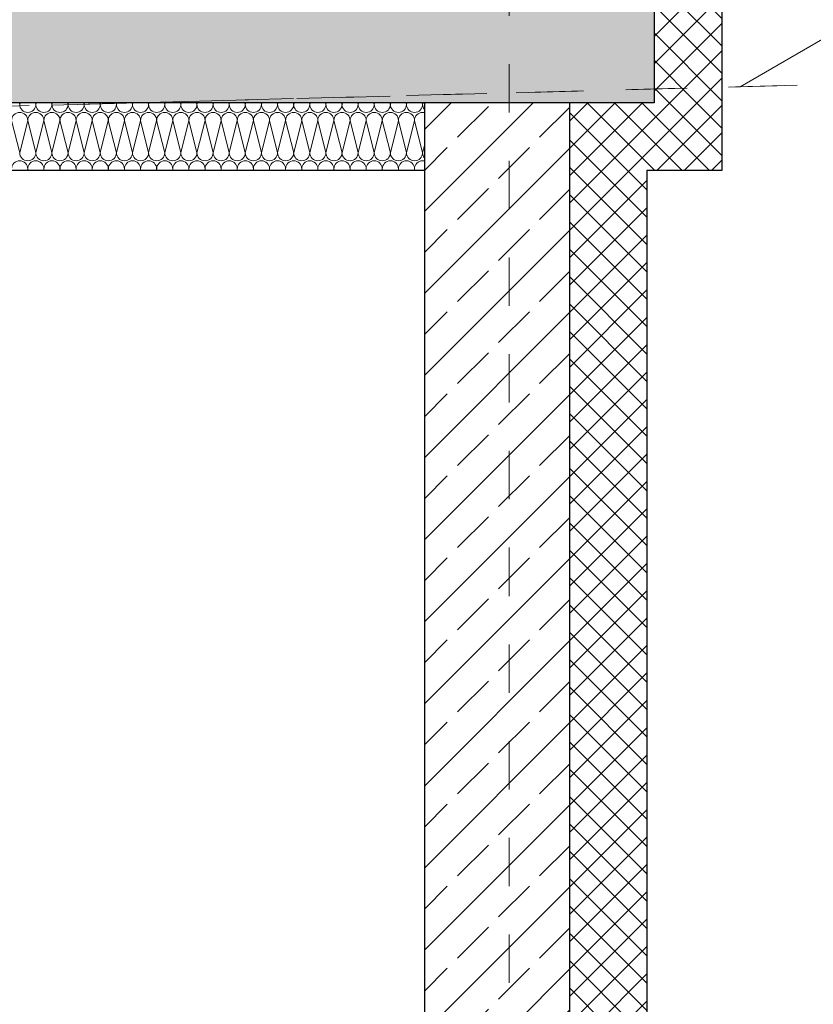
# Model space of a CAD drawing. Header units: metres. Extents: x -20.3 to 39.4, y -22.2 to 2.8.
# Tile 15 of 65: x 22.4 to 24.1, y -12.5 to -10.5. Entities that reach past the tile are written whole.
import ezdxf

# ---------------------------------------------------------------- set-up
doc = ezdxf.new("R2010")
doc.units = ezdxf.units.M
doc.header["$LTSCALE"] = 0.4
doc.header["$MEASUREMENT"] = 0
for name, pattern in [('Raster', [0.2, 0.1, -0.05, 0, -0.05]), ('Strichlinie', [0.2, 0.15, -0.05]), ('Strichlinie_ lang', [0.529167, 0.3175, -0.211667])]:
    doc.linetypes.add(name, pattern=pattern)
doc.layers.get('0').update_dxf_attribs({"color": 8, "lineweight": 9})
doc.layers.get('Defpoints').update_dxf_attribs({"color": 8, "lineweight": 9})
for name, color, linetype in [('Neubau__ GHIW - druckfeste Dämmung u BP', 8, 'Continuous'), ('Neubau__ GHIW - Perimeterdämmung', 8, 'Continuous'), ('Neubau__ GHIW - Perimeterdämmung Wand', 8, 'Continuous'), ('Neubau_A-Decken', 8, 'Continuous'), ('Neubau_A-STB Wände', 8, 'Continuous'), ('Neubau_R-Konstruktionsraster gross', 33, 'Continuous'), ('Neubau_S-Linien _ Schraffuren.2D', 8, 'Continuous'), ('Neubau_T-Bemaßung', 8, 'Continuous')]:
    doc.layers.add(name, color=color, linetype=linetype)
doc.layers.add('S-Linien _ Schraffuren.2D', color=8, linetype='Continuous', lineweight=9)
doc.styles.add('ERSTELLTER_STIL_2', font='arial.ttf')
doc.dimstyles.new('ERSTELLTER_STIL__1', dxfattribs={"dimtxt": 0.0875, "dimasz": 0.059375, "dimexe": 0.18, "dimexo": 0.0625, "dimgap": 0, "dimtad": 1, "dimzin": 0, "dimdsep": 46, "dimtxsty": 'ERSTELLTER_STIL_2', "dimblk": 'ARROWHEAD_6', "dimblk1": 'ARROWHEAD_6', "dimblk2": 'ARROWHEAD_6', "dimcen": 0.09, "dimclrd": 7, "dimclre": 7, "dimclrt": 7, "dimazin": 0, "dimtfac": 1, "dimtdec": 4, "dimtmove": 0, "dimatfit": 3, "dimfxl": 1, "dimtolj": 1, "dimtzin": 0, "dimarcsym": 0})
pattern_1 = [(45, (388.31789, -10.175), (-0.084852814, 0.084852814), []), (45, (388.27546, -10.13257), (-0.084852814, 0.084852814), [0.09, -0.03])]
pattern_2 = [(45, (388.31789, -10.175), (-0.0282842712, 0.0282842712), []), (135, (388.31789, -10.175), (0.0282842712, 0.0282842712), [])]

# ---------------------------------------------------------------- blocks, each defined once
blk = doc.blocks.new('ARROWHEAD_6')
at = {"color": 0, "linetype": 'Continuous', "lineweight": 0}
for p, q in [((-0.5, -0.5), (0.5, 0.5)), ((0, 0), (-1, 0))]:
    blk.add_line(p, q, dxfattribs=at)
blk = doc.blocks.new('*D277')
at = {"layer": 'Defpoints', "color": 0, "linetype": 'Continuous', "transparency": 16777216}
for p in [(21.1401, -10.795), (23.255, -10.795), (23.255, -14.405)]:
    blk.add_point(p, dxfattribs=at)
at = {"layer": 'Neubau_T-Bemaßung', "linetype": 'Continuous', "lineweight": -2, "transparency": 16777216}
for p, q in [((23.1925, -10.795), (20.9601, -10.795)), ((21.1401, -10.8544), (21.1401, -12.4983)), ((21.1401, -14.3456), (21.1401, -12.7087)), ((23.1925, -14.405), (20.9601, -14.405))]:
    blk.add_line(p, q, dxfattribs=at)
at = {"layer": 'Neubau_T-Bemaßung', "linetype": 'Continuous', "lineweight": -2, "transparency": 16777216, "xscale": 0.059375, "yscale": 0.059375, "zscale": 0.059375}
for p, rotation in [((21.1401, -10.795), 90), ((21.1401, -14.405), 270)]:
    blk.add_blockref('ARROWHEAD_6', p, dxfattribs=dict(at, rotation=rotation))
at = {"layer": 'Neubau_T-Bemaßung', "linetype": 'Continuous', "lineweight": 9, "transparency": 16777216, "insert": (21.1401, -12.6035), "char_height": 0.0875, "attachment_point": 5, "rotation": 90, "style": 'ERSTELLTER_STIL_2'}
blk.add_mtext('\\A1;3.61', dxfattribs=at)
blk = doc.blocks.new('*D278')
at = {"layer": 'Defpoints', "color": 0, "linetype": 'Continuous', "transparency": 16777216}
for p in [(21.2536, -10.655), (23.255, -10.655), (23.255, -10.795)]:
    blk.add_point(p, dxfattribs=at)
at = {"layer": 'Neubau_T-Bemaßung', "linetype": 'Continuous', "lineweight": -2, "transparency": 16777216}
for p, q in [((23.1925, -10.655), (21.0736, -10.655)), ((21.2536, -10.7144), (21.2536, -10.7356)), ((23.1925, -10.795), (21.0736, -10.795)), ((21.2536, -10.795), (21.2536, -10.8931))]:
    blk.add_line(p, q, dxfattribs=at)
at = {"layer": 'Neubau_T-Bemaßung', "linetype": 'Continuous', "lineweight": -2, "transparency": 16777216, "xscale": 0.059375, "yscale": 0.059375, "zscale": 0.059375}
for p, rotation in [((21.2536, -10.655), 90), ((21.2536, -10.795), 270)]:
    blk.add_blockref('ARROWHEAD_6', p, dxfattribs=dict(at, rotation=rotation))
at = {"layer": 'Neubau_T-Bemaßung', "linetype": 'Continuous', "lineweight": 9, "transparency": 16777216, "insert": (21.1401, -10.8931), "char_height": 0.0875, "attachment_point": 5, "rotation": 90, "style": 'ERSTELLTER_STIL_2'}
blk.add_mtext('\\A1;0.14', dxfattribs=at)
blk = doc.blocks.new('*D279')
at = {"layer": 'Defpoints', "color": 0, "linetype": 'Continuous', "transparency": 16777216}
for p in [(21.1401, -10.355), (23.73, -10.355), (23.255, -10.655)]:
    blk.add_point(p, dxfattribs=at)
at = {"layer": 'Neubau_T-Bemaßung', "linetype": 'Continuous', "lineweight": -2, "transparency": 16777216}
for p, q in [((21.1401, -10.2956), (21.1401, -10.2363)), ((23.6675, -10.355), (20.9601, -10.355)), ((21.1401, -10.355), (21.1401, -10.3917)), ((21.1401, -10.655), (21.1401, -10.6186)), ((23.1925, -10.655), (20.9601, -10.655)), ((21.1401, -10.7144), (21.1401, -10.7738))]:
    blk.add_line(p, q, dxfattribs=at)
at = {"layer": 'Neubau_T-Bemaßung', "linetype": 'Continuous', "lineweight": -2, "transparency": 16777216, "xscale": 0.059375, "yscale": 0.059375, "zscale": 0.059375}
for p, rotation in [((21.1401, -10.355), 270), ((21.1401, -10.655), 90)]:
    blk.add_blockref('ARROWHEAD_6', p, dxfattribs=dict(at, rotation=rotation))
at = {"layer": 'Neubau_T-Bemaßung', "linetype": 'Continuous', "lineweight": 9, "transparency": 16777216, "insert": (21.1401, -10.5051), "char_height": 0.0875, "attachment_point": 5, "rotation": 90, "style": 'ERSTELLTER_STIL_2'}
blk.add_mtext('\\A1;0.30', dxfattribs=at)
blk = doc.blocks.new('*D293')
at = {"layer": 'Defpoints', "color": 0, "linetype": 'Continuous', "transparency": 16777216}
for p in [(21.4901, -10.655), (23.715, -10.655), (23.715, -14.555)]:
    blk.add_point(p, dxfattribs=at)
at = {"layer": 'Neubau_T-Bemaßung', "linetype": 'Continuous', "lineweight": -2, "transparency": 16777216}
for p, q in [((23.6525, -10.655), (21.3101, -10.655)), ((21.4901, -10.7144), (21.4901, -12.495)), ((21.4901, -14.4956), (21.4901, -12.722)), ((23.6525, -14.555), (21.3101, -14.555))]:
    blk.add_line(p, q, dxfattribs=at)
at = {"layer": 'Neubau_T-Bemaßung', "linetype": 'Continuous', "lineweight": -2, "transparency": 16777216, "xscale": 0.059375, "yscale": 0.059375, "zscale": 0.059375}
for p, rotation in [((21.4901, -10.655), 90), ((21.4901, -14.555), 270)]:
    blk.add_blockref('ARROWHEAD_6', p, dxfattribs=dict(at, rotation=rotation))
at = {"layer": 'Neubau_T-Bemaßung', "linetype": 'Continuous', "lineweight": 9, "transparency": 16777216, "insert": (21.4901, -12.6085), "char_height": 0.0875, "attachment_point": 5, "rotation": 90, "style": 'ERSTELLTER_STIL_2'}
blk.add_mtext('\\A1;3.90', dxfattribs=at)
blk = doc.blocks.new('*D294')
at = {"layer": 'Defpoints', "color": 0, "linetype": 'Continuous', "transparency": 16777216}
for p in [(21.4901, -10.355), (23.73, -10.355), (23.715, -10.655)]:
    blk.add_point(p, dxfattribs=at)
at = {"layer": 'Neubau_T-Bemaßung', "linetype": 'Continuous', "lineweight": -2, "transparency": 16777216}
for p, q in [((21.4901, -10.2956), (21.4901, -10.2363)), ((23.6675, -10.355), (21.3101, -10.355)), ((21.4901, -10.355), (21.4901, -10.3917)), ((21.4901, -10.655), (21.4901, -10.6186)), ((23.6525, -10.655), (21.3101, -10.655)), ((21.4901, -10.7144), (21.4901, -10.7738))]:
    blk.add_line(p, q, dxfattribs=at)
at = {"layer": 'Neubau_T-Bemaßung', "linetype": 'Continuous', "lineweight": -2, "transparency": 16777216, "xscale": 0.059375, "yscale": 0.059375, "zscale": 0.059375}
for p, rotation in [((21.4901, -10.355), 270), ((21.4901, -10.655), 90)]:
    blk.add_blockref('ARROWHEAD_6', p, dxfattribs=dict(at, rotation=rotation))
at = {"layer": 'Neubau_T-Bemaßung', "linetype": 'Continuous', "lineweight": 9, "transparency": 16777216, "insert": (21.4901, -10.5051), "char_height": 0.0875, "attachment_point": 5, "rotation": 90, "style": 'ERSTELLTER_STIL_2'}
blk.add_mtext('\\A1;0.30', dxfattribs=at)

msp = doc.modelspace()

# ---------------------------------------------------------------- hatches: boundary and pattern name
at = {"layer": 'Neubau__ GHIW - druckfeste Dämmung u BP', "linetype": 'Continuous', "lineweight": 0}
h = msp.add_hatch(dxfattribs=at)
h.set_pattern_fill('DÄMMUNG__HART_1_0002', color=256, style=0, pattern_type=2)
h.set_pattern_definition(pattern_2)
h.paths.add_polyline_path([(23.715, -10.795), (23.87, -10.795), (23.87, -10.655), (23.715, -10.655)])
at = {"layer": 'Neubau__ GHIW - Perimeterdämmung', "linetype": 'Continuous', "lineweight": 0}
h = msp.add_hatch(dxfattribs=at)
h.set_pattern_fill('DÄMMUNG__HART_1_0002', color=256, style=0, pattern_type=2)
h.set_pattern_definition([(135, (388.31789, -10.175), (0.0282842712, 0.0282842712), []), (225, (388.31789, -10.175), (-0.0282842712, 0.0282842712), [])])
h.paths.add_polyline_path([(23.73, -10.355), (23.73, -10.655), (23.87, -10.655), (23.87, -10.355)])
at = {"layer": 'Neubau__ GHIW - Perimeterdämmung Wand', "linetype": 'Continuous', "lineweight": 0}
h = msp.add_hatch(dxfattribs=at)
h.set_pattern_fill('DÄMMUNG__HART_1_0002', color=256, style=0, pattern_type=2)
h.set_pattern_definition(pattern_2)
h.paths.add_polyline_path([(23.555, -14.555), (23.715, -14.555), (23.715, -10.655), (23.555, -10.655)])
at = {"layer": 'Neubau_A-Decken', "linetype": 'Continuous', "lineweight": 0}
h = msp.add_hatch(dxfattribs=at)
h.set_pattern_fill('BETON__STAHLBETON_0002', color=256, style=0, pattern_type=2)
h.set_pattern_definition(pattern_1)
h.paths.add_polyline_path([(23.73, -10.355), (8.23, -10.355), (8.23, -10.655), (23.73, -10.655)])
at = {"layer": 'Neubau_A-STB Wände', "linetype": 'Continuous', "lineweight": 0}
h = msp.add_hatch(dxfattribs=at)
h.set_pattern_fill('BETON__STAHLBETON_0002', color=256, style=0, pattern_type=2)
h.set_pattern_definition(pattern_1)
h.paths.add_polyline_path([(23.255, -10.655), (23.255, -14.555), (23.555, -14.555), (23.555, -10.655)])
at = {"layer": 'Neubau_S-Linien _ Schraffuren.2D', "linetype": 'Continuous', "lineweight": 15}
h = msp.add_hatch(dxfattribs=at)
h.set_pattern_fill('ABSTANDSFLÄCHEN_0002', color=256, style=0, pattern_type=2)
h.set_pattern_definition([(30, (25.77686, -10.40893), (-0.1875, 0.32476), [])])
h.paths.add_polyline_path([(23.67, -10.27), (23.67, -10.195), (23.87, -10.195), (25.205, -10.195), (25.445, -10.195), (26.8837, -10.195), (27.8837, -10.4326), (27.8837, -10.5326), (25.5614, -10.5781), (25.445, -10.5812), (25.205, -10.5875), (24.1775, -10.6147), (24.1746, -10.6148), (23.87, -10.6229), (23.87, -10.355), (23.87, -10.29)])

# ---------------------------------------------------------------- linework, layer by layer
at = {"linetype": 'Continuous', "lineweight": 9}
msp.add_lwpolyline([(20.93, -14.555), (23.255, -14.555), (23.255, -10.655), (20.93, -10.655)], dxfattribs=at)
at = {"layer": 'Neubau__ GHIW - druckfeste Dämmung u BP', "linetype": 'Continuous', "lineweight": 25}
for p, q in [((23.73, -10.655), (23.73, -10.655)), ((23.87, -10.655), (23.87, -10.795)), ((23.87, -10.795), (23.715, -10.795))]:
    msp.add_line(p, q, dxfattribs=at)
at = {"layer": 'Neubau__ GHIW - Perimeterdämmung', "linetype": 'Continuous', "lineweight": 25}
for p, q in [((23.73, -10.355), (23.73, -10.655)), ((23.87, -10.355), (23.87, -10.655)), ((23.255, -10.795), (18.53, -10.795))]:
    msp.add_line(p, q, dxfattribs=at)
at = {"layer": 'Neubau__ GHIW - Perimeterdämmung', "linetype": 'Continuous', "lineweight": 9}
for p, q in [((22.4179, -10.6583), (22.4171, -10.655)), ((22.4179, -10.6583), (22.4187, -10.655)), ((22.4512, -10.6583), (22.4504, -10.655)), ((22.4512, -10.6583), (22.4521, -10.655)), ((22.4846, -10.6583), (22.4837, -10.655)), ((22.4846, -10.6583), (22.4854, -10.655)), ((22.5179, -10.6583), (22.5171, -10.655)), ((22.5179, -10.6583), (22.5187, -10.655)), ((22.5512, -10.6583), (22.5504, -10.655)), ((22.5512, -10.6583), (22.5521, -10.655)), ((22.5846, -10.6583), (22.5837, -10.655)), ((22.5846, -10.6583), (22.5854, -10.655)), ((22.6179, -10.6583), (22.6171, -10.655)), ((22.6179, -10.6583), (22.6187, -10.655)), ((22.6512, -10.6583), (22.6504, -10.655)), ((22.6512, -10.6583), (22.6521, -10.655)), ((22.6846, -10.6583), (22.6837, -10.655)), ((22.6846, -10.6583), (22.6854, -10.655)), ((22.7179, -10.6583), (22.7171, -10.655)), ((22.7179, -10.6583), (22.7187, -10.655)), ((22.7512, -10.6583), (22.7504, -10.655)), ((22.7512, -10.6583), (22.7521, -10.655)), ((22.7846, -10.6583), (22.7837, -10.655)), ((22.7846, -10.6583), (22.7854, -10.655)), ((22.8179, -10.6583), (22.8171, -10.655)), ((22.8179, -10.6583), (22.8187, -10.655)), ((22.8512, -10.6583), (22.8504, -10.655)), ((22.8512, -10.6583), (22.8521, -10.655)), ((22.8846, -10.6583), (22.8837, -10.655)), ((22.8846, -10.6583), (22.8854, -10.655)), ((22.9179, -10.6583), (22.9171, -10.655)), ((22.9179, -10.6583), (22.9187, -10.655)), ((22.9512, -10.6583), (22.9504, -10.655)), ((22.9512, -10.6583), (22.9521, -10.655)), ((22.9846, -10.6583), (22.9837, -10.655)), ((22.9846, -10.6583), (22.9854, -10.655)), ((23.0179, -10.6583), (23.0171, -10.655)), ((23.0179, -10.6583), (23.0187, -10.655)), ((23.0512, -10.6583), (23.0504, -10.655)), ((23.0512, -10.6583), (23.0521, -10.655)), ((23.0846, -10.6583), (23.0837, -10.655)), ((23.0846, -10.6583), (23.0854, -10.655)), ((23.1179, -10.6583), (23.1171, -10.655)), ((23.1179, -10.6583), (23.1187, -10.655)), ((23.1512, -10.6583), (23.1504, -10.655)), ((23.1512, -10.6583), (23.1521, -10.655)), ((23.1846, -10.6583), (23.1837, -10.655)), ((23.1846, -10.6583), (23.1854, -10.655)), ((23.2179, -10.6583), (23.2171, -10.655)), ((23.2179, -10.6583), (23.2187, -10.655)), ((23.2512, -10.6583), (23.2504, -10.655)), ((23.2512, -10.6583), (23.2521, -10.655)), ((22.4179, -10.7583), (22.4012, -10.6917)), ((22.4179, -10.7583), (22.4346, -10.6917)), ((22.4512, -10.7583), (22.4346, -10.6917)), ((22.4512, -10.7583), (22.4679, -10.6917)), ((22.4846, -10.7583), (22.4679, -10.6917)), ((22.4846, -10.7583), (22.5012, -10.6917)), ((22.5179, -10.7583), (22.5012, -10.6917)), ((22.5179, -10.7583), (22.5346, -10.6917)), ((22.5512, -10.7583), (22.5346, -10.6917)), ((22.5512, -10.7583), (22.5679, -10.6917)), ((22.5846, -10.7583), (22.5679, -10.6917)), ((22.5846, -10.7583), (22.6012, -10.6917)), ((22.6179, -10.7583), (22.6012, -10.6917)), ((22.6179, -10.7583), (22.6346, -10.6917)), ((22.6512, -10.7583), (22.6346, -10.6917)), ((22.6512, -10.7583), (22.6679, -10.6917)), ((22.6846, -10.7583), (22.6679, -10.6917)), ((22.6846, -10.7583), (22.7012, -10.6917)), ((22.7179, -10.7583), (22.7012, -10.6917)), ((22.7179, -10.7583), (22.7346, -10.6917)), ((22.7512, -10.7583), (22.7346, -10.6917)), ((22.7512, -10.7583), (22.7679, -10.6917)), ((22.7846, -10.7583), (22.7679, -10.6917)), ((22.7846, -10.7583), (22.8012, -10.6917)), ((22.8179, -10.7583), (22.8012, -10.6917)), ((22.8179, -10.7583), (22.8346, -10.6917)), ((22.8512, -10.7583), (22.8346, -10.6917)), ((22.8512, -10.7583), (22.8679, -10.6917)), ((22.8846, -10.7583), (22.8679, -10.6917)), ((22.8846, -10.7583), (22.9012, -10.6917)), ((22.9179, -10.7583), (22.9012, -10.6917)), ((22.9179, -10.7583), (22.9346, -10.6917)), ((22.9512, -10.7583), (22.9346, -10.6917)), ((22.9512, -10.7583), (22.9679, -10.6917)), ((22.9846, -10.7583), (22.9679, -10.6917)), ((22.9846, -10.7583), (23.0012, -10.6917)), ((23.0179, -10.7583), (23.0012, -10.6917)), ((23.0179, -10.7583), (23.0346, -10.6917)), ((23.0512, -10.7583), (23.0346, -10.6917)), ((23.0512, -10.7583), (23.0679, -10.6917)), ((23.0846, -10.7583), (23.0679, -10.6917)), ((23.0846, -10.7583), (23.1012, -10.6917)), ((23.1179, -10.7583), (23.1012, -10.6917)), ((23.1179, -10.7583), (23.1346, -10.6917)), ((23.1512, -10.7583), (23.1346, -10.6917)), ((23.1512, -10.7583), (23.1679, -10.6917)), ((23.1846, -10.7583), (23.1679, -10.6917)), ((23.1846, -10.7583), (23.2012, -10.6917)), ((23.2179, -10.7583), (23.2012, -10.6917)), ((23.2179, -10.7583), (23.2346, -10.6917)), ((23.2512, -10.7583), (23.2346, -10.6917)), ((23.2512, -10.7583), (23.255, -10.7432)), ((22.4337, -10.795), (22.4346, -10.7917)), ((22.4354, -10.795), (22.4346, -10.7917)), ((22.4671, -10.795), (22.4679, -10.7917)), ((22.4687, -10.795), (22.4679, -10.7917)), ((22.5004, -10.795), (22.5012, -10.7917)), ((22.5021, -10.795), (22.5012, -10.7917)), ((22.5337, -10.795), (22.5346, -10.7917)), ((22.5354, -10.795), (22.5346, -10.7917)), ((22.5671, -10.795), (22.5679, -10.7917)), ((22.5687, -10.795), (22.5679, -10.7917)), ((22.6004, -10.795), (22.6012, -10.7917)), ((22.6021, -10.795), (22.6012, -10.7917)), ((22.6337, -10.795), (22.6346, -10.7917)), ((22.6354, -10.795), (22.6346, -10.7917)), ((22.6671, -10.795), (22.6679, -10.7917)), ((22.6687, -10.795), (22.6679, -10.7917)), ((22.7004, -10.795), (22.7012, -10.7917)), ((22.7021, -10.795), (22.7012, -10.7917)), ((22.7337, -10.795), (22.7346, -10.7917)), ((22.7354, -10.795), (22.7346, -10.7917)), ((22.7671, -10.795), (22.7679, -10.7917)), ((22.7687, -10.795), (22.7679, -10.7917)), ((22.8004, -10.795), (22.8012, -10.7917)), ((22.8021, -10.795), (22.8012, -10.7917)), ((22.8337, -10.795), (22.8346, -10.7917)), ((22.8354, -10.795), (22.8346, -10.7917)), ((22.8671, -10.795), (22.8679, -10.7917)), ((22.8687, -10.795), (22.8679, -10.7917)), ((22.9004, -10.795), (22.9012, -10.7917)), ((22.9021, -10.795), (22.9012, -10.7917)), ((22.9337, -10.795), (22.9346, -10.7917)), ((22.9354, -10.795), (22.9346, -10.7917)), ((22.9671, -10.795), (22.9679, -10.7917)), ((22.9687, -10.795), (22.9679, -10.7917)), ((23.0004, -10.795), (23.0012, -10.7917)), ((23.0021, -10.795), (23.0012, -10.7917)), ((23.0337, -10.795), (23.0346, -10.7917)), ((23.0354, -10.795), (23.0346, -10.7917)), ((23.0671, -10.795), (23.0679, -10.7917)), ((23.0687, -10.795), (23.0679, -10.7917)), ((23.1004, -10.795), (23.1012, -10.7917)), ((23.1021, -10.795), (23.1012, -10.7917)), ((23.1337, -10.795), (23.1346, -10.7917)), ((23.1354, -10.795), (23.1346, -10.7917)), ((23.1671, -10.795), (23.1679, -10.7917)), ((23.1687, -10.795), (23.1679, -10.7917)), ((23.2004, -10.795), (23.2012, -10.7917)), ((23.2021, -10.795), (23.2012, -10.7917)), ((23.2337, -10.795), (23.2346, -10.7917)), ((23.2354, -10.795), (23.2346, -10.7917))]:
    msp.add_line(p, q, dxfattribs=at)
for centre, start, end in [((22.4346, -10.6583), 180, 270), ((22.4346, -10.6583), 270, 0), ((22.4679, -10.6583), 180, 270), ((22.4679, -10.6583), 270, 0), ((22.5012, -10.6583), 180, 270), ((22.5012, -10.6583), 270, 0), ((22.5346, -10.6583), 180, 270), ((22.5346, -10.6583), 270, 0), ((22.5679, -10.6583), 180, 270), ((22.5679, -10.6583), 270, 0), ((22.6012, -10.6583), 180, 270), ((22.6012, -10.6583), 270, 0), ((22.6346, -10.6583), 180, 270), ((22.6346, -10.6583), 270, 0), ((22.6679, -10.6583), 180, 270), ((22.6679, -10.6583), 270, 0), ((22.7012, -10.6583), 180, 270), ((22.7012, -10.6583), 270, 0), ((22.7346, -10.6583), 180, 270), ((22.7346, -10.6583), 270, 0), ((22.7679, -10.6583), 180, 270), ((22.7679, -10.6583), 270, 0), ((22.8012, -10.6583), 180, 270), ((22.8012, -10.6583), 270, 0), ((22.8346, -10.6583), 180, 270), ((22.8346, -10.6583), 270, 0), ((22.8679, -10.6583), 180, 270), ((22.8679, -10.6583), 270, 0), ((22.9012, -10.6583), 180, 270), ((22.9012, -10.6583), 270, 0), ((22.9346, -10.6583), 180, 270), ((22.9346, -10.6583), 270, 0), ((22.9679, -10.6583), 180, 270), ((22.9679, -10.6583), 270, 0), ((23.0012, -10.6583), 180, 270), ((23.0012, -10.6583), 270, 0), ((23.0346, -10.6583), 180, 270), ((23.0346, -10.6583), 270, 0), ((23.0679, -10.6583), 180, 270), ((23.0679, -10.6583), 270, 0), ((23.1012, -10.6583), 180, 270), ((23.1012, -10.6583), 270, 0), ((23.1346, -10.6583), 180, 270), ((23.1346, -10.6583), 270, 0), ((23.1679, -10.6583), 180, 270), ((23.1679, -10.6583), 270, 0), ((23.2012, -10.6583), 180, 270), ((23.2012, -10.6583), 270, 0), ((23.2346, -10.6583), 180, 270), ((23.2346, -10.6583), 270, 0), ((23.2679, -10.6583), 180, 219.3367), ((22.4179, -10.6917), 90, 180), ((22.4179, -10.6917), 0, 90), ((22.4512, -10.6917), 90, 180), ((22.4512, -10.6917), 0, 90), ((22.4846, -10.6917), 90, 180), ((22.4846, -10.6917), 0, 90), ((22.5179, -10.6917), 90, 180), ((22.5179, -10.6917), 0, 90), ((22.5512, -10.6917), 90, 180), ((22.5512, -10.6917), 0, 90), ((22.5846, -10.6917), 90, 180), ((22.5846, -10.6917), 0, 90), ((22.6179, -10.6917), 90, 180), ((22.6179, -10.6917), 0, 90), ((22.6512, -10.6917), 90, 180), ((22.6512, -10.6917), 0, 90), ((22.6846, -10.6917), 90, 180), ((22.6846, -10.6917), 0, 90), ((22.7179, -10.6917), 90, 180), ((22.7179, -10.6917), 0, 90), ((22.7512, -10.6917), 90, 180), ((22.7512, -10.6917), 0, 90), ((22.7846, -10.6917), 90, 180), ((22.7846, -10.6917), 0, 90), ((22.8179, -10.6917), 90, 180), ((22.8179, -10.6917), 0, 90), ((22.8512, -10.6917), 90, 180), ((22.8512, -10.6917), 0, 90), ((22.8846, -10.6917), 90, 180), ((22.8846, -10.6917), 0, 90), ((22.9179, -10.6917), 90, 180), ((22.9179, -10.6917), 0, 90), ((22.9512, -10.6917), 90, 180), ((22.9512, -10.6917), 0, 90), ((22.9846, -10.6917), 90, 180), ((22.9846, -10.6917), 0, 90), ((23.0179, -10.6917), 90, 180), ((23.0179, -10.6917), 0, 90), ((23.0512, -10.6917), 90, 180), ((23.0512, -10.6917), 0, 90), ((23.0846, -10.6917), 90, 180), ((23.0846, -10.6917), 0, 90), ((23.1179, -10.6917), 90, 180), ((23.1179, -10.6917), 0, 90), ((23.1512, -10.6917), 90, 180), ((23.1512, -10.6917), 0, 90), ((23.1846, -10.6917), 90, 180), ((23.1846, -10.6917), 0, 90), ((23.2179, -10.6917), 90, 180), ((23.2179, -10.6917), 0, 90), ((23.2512, -10.6917), 90, 180), ((23.2512, -10.6917), 76.905, 90), ((22.4346, -10.7583), 180, 270), ((22.4346, -10.7583), 270, 0), ((22.4679, -10.7583), 180, 270), ((22.4679, -10.7583), 270, 0), ((22.5012, -10.7583), 180, 270), ((22.5012, -10.7583), 270, 0), ((22.5346, -10.7583), 180, 270), ((22.5346, -10.7583), 270, 0), ((22.5679, -10.7583), 180, 270), ((22.5679, -10.7583), 270, 0), ((22.6012, -10.7583), 180, 270), ((22.6012, -10.7583), 270, 0), ((22.6346, -10.7583), 180, 270), ((22.6346, -10.7583), 270, 0), ((22.6679, -10.7583), 180, 270), ((22.6679, -10.7583), 270, 0), ((22.7012, -10.7583), 180, 270), ((22.7012, -10.7583), 270, 0), ((22.7346, -10.7583), 180, 270), ((22.7346, -10.7583), 270, 0), ((22.7679, -10.7583), 180, 270), ((22.7679, -10.7583), 270, 0), ((22.8012, -10.7583), 180, 270), ((22.8012, -10.7583), 270, 0), ((22.8346, -10.7583), 180, 270), ((22.8346, -10.7583), 270, 0), ((22.8679, -10.7583), 180, 270), ((22.8679, -10.7583), 270, 0), ((22.9012, -10.7583), 180, 270), ((22.9012, -10.7583), 270, 0), ((22.9346, -10.7583), 180, 270), ((22.9346, -10.7583), 270, 0), ((22.9679, -10.7583), 180, 270), ((22.9679, -10.7583), 270, 0), ((23.0012, -10.7583), 180, 270), ((23.0012, -10.7583), 270, 0), ((23.0346, -10.7583), 180, 270), ((23.0346, -10.7583), 270, 0), ((23.0679, -10.7583), 180, 270), ((23.0679, -10.7583), 270, 0), ((23.1012, -10.7583), 180, 270), ((23.1012, -10.7583), 270, 0), ((23.1346, -10.7583), 180, 270), ((23.1346, -10.7583), 270, 0), ((23.1679, -10.7583), 180, 270), ((23.1679, -10.7583), 270, 0), ((23.2012, -10.7583), 180, 270), ((23.2012, -10.7583), 270, 0), ((23.2346, -10.7583), 180, 270), ((23.2346, -10.7583), 270, 0), ((23.2679, -10.7583), 180, 219.3367), ((22.4179, -10.7917), 90, 180), ((22.4179, -10.7917), 0, 90), ((22.4512, -10.7917), 90, 180), ((22.4512, -10.7917), 0, 90), ((22.4846, -10.7917), 90, 180), ((22.4846, -10.7917), 0, 90), ((22.5179, -10.7917), 90, 180), ((22.5179, -10.7917), 0, 90), ((22.5512, -10.7917), 90, 180), ((22.5512, -10.7917), 0, 90), ((22.5846, -10.7917), 90, 180), ((22.5846, -10.7917), 0, 90), ((22.6179, -10.7917), 90, 180), ((22.6179, -10.7917), 0, 90), ((22.6512, -10.7917), 90, 180), ((22.6512, -10.7917), 0, 90), ((22.6846, -10.7917), 90, 180), ((22.6846, -10.7917), 0, 90), ((22.7179, -10.7917), 90, 180), ((22.7179, -10.7917), 0, 90), ((22.7512, -10.7917), 90, 180), ((22.7512, -10.7917), 0, 90), ((22.7846, -10.7917), 90, 180), ((22.7846, -10.7917), 0, 90), ((22.8179, -10.7917), 90, 180), ((22.8179, -10.7917), 0, 90), ((22.8512, -10.7917), 90, 180), ((22.8512, -10.7917), 0, 90), ((22.8846, -10.7917), 90, 180), ((22.8846, -10.7917), 0, 90), ((22.9179, -10.7917), 90, 180), ((22.9179, -10.7917), 0, 90), ((22.9512, -10.7917), 90, 180), ((22.9512, -10.7917), 0, 90), ((22.9846, -10.7917), 90, 180), ((22.9846, -10.7917), 0, 90), ((23.0179, -10.7917), 90, 180), ((23.0179, -10.7917), 0, 90), ((23.0512, -10.7917), 90, 180), ((23.0512, -10.7917), 0, 90), ((23.0846, -10.7917), 90, 180), ((23.0846, -10.7917), 0, 90), ((23.1179, -10.7917), 90, 180), ((23.1179, -10.7917), 0, 90), ((23.1512, -10.7917), 90, 180), ((23.1512, -10.7917), 0, 90), ((23.1846, -10.7917), 90, 180), ((23.1846, -10.7917), 0, 90), ((23.2179, -10.7917), 90, 180), ((23.2179, -10.7917), 0, 90), ((23.2512, -10.7917), 90, 180), ((23.2512, -10.7917), 76.905, 90)]:
    msp.add_arc(centre, 0.0167, start, end, dxfattribs=at)
at = {"layer": 'Neubau__ GHIW - Perimeterdämmung Wand', "linetype": 'Continuous', "lineweight": 25}
msp.add_line((23.715, -10.795), (23.715, -14.395), dxfattribs=at)
at = {"layer": 'Neubau_A-Decken', "linetype": 'Continuous', "lineweight": 25}
for p, q in [((23.73, -10.355), (23.73, -10.655)), ((23.255, -10.655), (18.53, -10.655))]:
    msp.add_line(p, q, dxfattribs=at)
at = {"layer": 'Neubau_A-Decken', "linetype": 'Continuous', "lineweight": 25, "flags": 128}
msp.add_lwpolyline([(23.73, -10.655), (23.715, -10.655), (23.555, -10.655)], dxfattribs=at)
at = {"layer": 'Neubau_A-STB Wände', "linetype": 'Continuous', "lineweight": 25}
for p, q in [((23.255, -10.655), (23.255, -10.795)), ((23.555, -10.655), (23.555, -14.555)), ((23.255, -10.795), (23.255, -14.405))]:
    msp.add_line(p, q, dxfattribs=at)
at = {"layer": 'Neubau_R-Konstruktionsraster gross', "linetype": 'Raster', "lineweight": 9}
msp.add_line((23.43, -1.175), (23.43, -15.175), dxfattribs=at)
at = {"layer": 'S-Linien _ Schraffuren.2D', "linetype": 'Strichlinie_ lang', "lineweight": 9, "flags": 128}
msp.add_lwpolyline([(27.8837, -10.5326), (25.5614, -10.5781), (24.1775, -10.6147), (21.1276, -10.6959), (21.0796, -10.6973), (21.0646, -10.6977), (21.0618, -10.6976), (21.0518, -10.697), (19.4137, -10.6659), (19.1692, -10.6655), (19.1685, -10.6655), (18.5221, -10.6813), (15.7312, -10.7562), (15.5098, -10.7621), (15.508, -10.7621), (15.503, -10.7622), (15.0902, -10.7678), (14.9023, -10.7691), (13.5024, -10.7835), (11.2974, -10.8082), (11.0096, -10.8062), (10.8747, -10.8061), (10.8745, -10.8061), (10.8715, -10.806), (10.7745, -10.8115), (10.4563, -10.8155), (10.4558, -10.8155), (9.8307, -10.8648), (5.4971, -11.1083), (4.6655, -11.1362), (4.6172, -11.1378), (4.5642, -11.1492), (4.1399, -11.1475), (4.0987, -11.1565)], dxfattribs=at)
at = {"layer": 'S-Linien _ Schraffuren.2D', "linetype": 'Strichlinie', "lineweight": 15, "flags": 128}
msp.add_lwpolyline([(4.6218, -12.8154), (6.3785, -11.0587), (9.8307, -10.8648), (10.4558, -10.8155), (10.8715, -10.806), (11.2974, -10.8082), (13.5024, -10.7835), (14.9023, -10.7691), (15.7312, -10.7562), (18.5221, -10.6813), (19.4137, -10.6659), (21.0646, -10.6977), (24.1775, -10.6147), (25.3122, -10.5847), (25.3122, -15.515), (7.91, -15.515), (7.07, -15.515), (4.3704, -12.8154)], close=True, dxfattribs=at)

# ---------------------------------------------------------------- dimensions: what is measured, and where the dimension line sits
at = {"layer": 'Neubau_T-Bemaßung', "linetype": 'Continuous', "lineweight": 9}
for base, p1, p2, picture, middle in [((21.1401, -10.355), (23.255, -10.655), (23.73, -10.355), '*D279', (21.1401, -10.5051)), ((21.4901, -10.355), (23.715, -10.655), (23.73, -10.355), '*D294', (21.4901, -10.5051)), ((21.2536, -10.655), (23.255, -10.795), (23.255, -10.655), '*D278', (21.1401, -10.8931)), ((21.4901, -10.655), (23.715, -14.555), (23.715, -10.655), '*D293', (21.4901, -12.6085)), ((21.1401, -10.795), (23.255, -14.405), (23.255, -10.795), '*D277', (21.1401, -12.6035))]:
    dim = msp.add_linear_dim(base=base, p1=p1, p2=p2, angle=90, dimstyle='ERSTELLTER_STIL__1', override={"dimclrd": 256, "dimclre": 256, "dimclrt": 256}, dxfattribs=at)
    dim.commit()
    dim.dimension.update_dxf_attribs({"geometry": picture, "text_midpoint": middle, "dimtype": 160, "text_rotation": 90})

doc.saveas('drawing.dxf')
